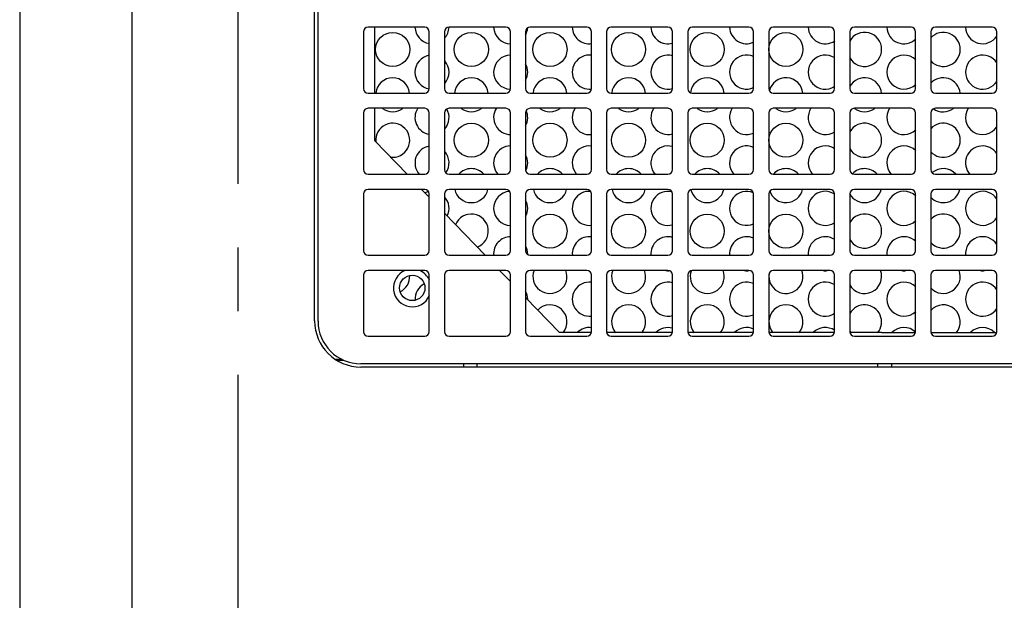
# Model space of a CAD drawing. Header units: inches. Extents: x 0 to 34, y 0 to 22.
# Tile 21 of 37: x 15.1 to 17.2, y 4.2 to 5.5. Entities that reach past the tile are written whole.
import ezdxf

# ---------------------------------------------------------------- set-up
doc = ezdxf.new("R2010")
doc.units = ezdxf.units.IN
doc.header["$LTSCALE"] = 1.87
doc.header["$MEASUREMENT"] = 0
doc.linetypes.add('CENTER', pattern=[0.6, 0.375, -0.075, 0.075, -0.075])
doc.layers.get('0').update_dxf_attribs({"linetype": 'CONTINUOUS'})
for name, color, linetype in [('02___PRT_ALL_AXES', 7, 'CONTINUOUS'), ('3_ALL_AXES', 7, 'CONTINUOUS'), ('DIMENSIONS', 7, 'CONTINUOUS')]:
    doc.layers.add(name, color=color, linetype=linetype)
doc.styles.get("Standard").update_dxf_attribs({"font": 'txt', "width": 0.8})
doc.dimstyles.new('DIMSTYLE_3', dxfattribs={"dimtxt": 0.125, "dimasz": 0.18, "dimexe": 0.18, "dimexo": 0.0625, "dimgap": 0.09, "dimtad": 0, "dimtih": 1, "dimtoh": 1, "dimdec": 3, "dimlfac": 2, "dimzin": 4, "dimdsep": 46, "dimtxsty": 'STANDARD', "dimblk": '_FILLED', "dimblk1": '_FILLED', "dimblk2": '_FILLED', "dimcen": 0.09, "dimadec": 0, "dimazin": 0, "dimtp": 0.001, "dimtm": 0.001, "dimtfac": 1, "dimtdec": 3, "dimtofl": 0, "dimtmove": 0, "dimatfit": 3, "dimldrblk": '_FILLED', "dimfxl": 1, "dimtolj": 1, "dimtzin": 4, "dimarcsym": 0})

# ---------------------------------------------------------------- blocks, each defined once
blk = doc.blocks.new('_FILLED')
at = {"color": 0, "linetype": 'BYBLOCK'}
blk.add_solid([(0, 0), (-1, 0.174), (-1, -0.174)], dxfattribs=at)
blk = doc.blocks.new('*D7')
at = {"layer": 'DIMENSIONS', "color": 2, "linetype": 'CONTINUOUS'}
for p, q in [((15.4831, 7.2438), (14.152, 7.2438)), ((14.277, 7.2438), (14.277, 5.1838)), ((14.277, 2.8738), (14.277, 4.7463)), ((15.4831, 2.8738), (14.152, 2.8738))]:
    blk.add_line(p, q, dxfattribs=at)
at = {"layer": 'DIMENSIONS', "color": 2, "linetype": 'CONTINUOUS', "xscale": 0.18, "yscale": 0.18, "zscale": 0.18}
for p, rotation in [((14.277, 7.2438), 90), ((14.277, 2.8738), 270)]:
    blk.add_blockref('_FILLED', p, dxfattribs=dict(at, rotation=rotation))
at = {"layer": 'DIMENSIONS', "color": 2, "linetype": 'CONTINUOUS', "insert": (14.277, 5.1213), "char_height": 0.125, "width": 0.5, "attachment_point": 2, "line_spacing_factor": 0.9}
blk.add_mtext('8.740\\P[222]', dxfattribs=at)

msp = doc.modelspace()

# ---------------------------------------------------------------- linework, layer by layer
at = {"color": 7, "linetype": 'CONTINUOUS'}
for p, q in [((15.31202, 2.52878), (15.31202, 7.58878)), ((15.06452, 7.54334), (15.06452, 2.57423)), ((15.72159, 4.81553), (15.72159, 5.65853)), ((15.82159, 5.45253), (15.82159, 5.32753)), ((15.95659, 5.46253), (15.83159, 5.46253)), ((15.96659, 5.32753), (15.96659, 5.45253)), ((16.00009, 5.45253), (16.00009, 5.32753)), ((16.13509, 5.46253), (16.01009, 5.46253)), ((16.14509, 5.32753), (16.14509, 5.45253)), ((16.17859, 5.45253), (16.17859, 5.32753)), ((16.31359, 5.46253), (16.18859, 5.46253)), ((16.32359, 5.32753), (16.32359, 5.45253)), ((16.35709, 5.45253), (16.35709, 5.32753)), ((16.49209, 5.46253), (16.36709, 5.46253)), ((16.50209, 5.32753), (16.50209, 5.45253)), ((16.53559, 5.45253), (16.53559, 5.32753)), ((16.67059, 5.46253), (16.54559, 5.46253)), ((16.68059, 5.32753), (16.68059, 5.45253)), ((16.71409, 5.45253), (16.71409, 5.32753)), ((16.84909, 5.46253), (16.72409, 5.46253)), ((16.85909, 5.32753), (16.85909, 5.45253)), ((16.89259, 5.45253), (16.89259, 5.32753)), ((17.02759, 5.46253), (16.90259, 5.46253)), ((17.03759, 5.32753), (17.03759, 5.45253)), ((17.07109, 5.45253), (17.07109, 5.32753)), ((17.20609, 5.46253), (17.08109, 5.46253)), ((17.21609, 5.32753), (17.21609, 5.45253)), ((15.83159, 5.31753), (15.95659, 5.31753)), ((16.01009, 5.31753), (16.13509, 5.31753)), ((16.18859, 5.31753), (16.31359, 5.31753)), ((16.36709, 5.31753), (16.49209, 5.31753)), ((16.54559, 5.31753), (16.67059, 5.31753)), ((16.72409, 5.31753), (16.84909, 5.31753)), ((16.90259, 5.31753), (17.02759, 5.31753)), ((17.08109, 5.31753), (17.20609, 5.31753)), ((15.82159, 5.27403), (15.82159, 5.14903)), ((15.95659, 5.28403), (15.83159, 5.28403)), ((15.96659, 5.14903), (15.96659, 5.27403)), ((16.00009, 5.27403), (16.00009, 5.14903)), ((16.13509, 5.28403), (16.01009, 5.28403)), ((16.14509, 5.14903), (16.14509, 5.27403)), ((16.17859, 5.27403), (16.17859, 5.14903)), ((16.31359, 5.28403), (16.18859, 5.28403)), ((16.32359, 5.14903), (16.32359, 5.27403)), ((16.35709, 5.27403), (16.35709, 5.14903)), ((16.49209, 5.28403), (16.36709, 5.28403)), ((16.50209, 5.14903), (16.50209, 5.27403)), ((16.53559, 5.27403), (16.53559, 5.14903)), ((16.67059, 5.28403), (16.54559, 5.28403)), ((16.68059, 5.14903), (16.68059, 5.27403)), ((16.71409, 5.27403), (16.71409, 5.14903)), ((16.84909, 5.28403), (16.72409, 5.28403)), ((16.85909, 5.14903), (16.85909, 5.27403)), ((16.89259, 5.27403), (16.89259, 5.14903)), ((17.02759, 5.28403), (16.90259, 5.28403)), ((17.03759, 5.14903), (17.03759, 5.27403)), ((17.07109, 5.27403), (17.07109, 5.14903)), ((17.20609, 5.28403), (17.08109, 5.28403)), ((17.21609, 5.14903), (17.21609, 5.27403)), ((15.83159, 5.13903), (15.95659, 5.13903)), ((16.01009, 5.13903), (16.13509, 5.13903)), ((16.18859, 5.13903), (16.31359, 5.13903)), ((16.36709, 5.13903), (16.49209, 5.13903)), ((16.54559, 5.13903), (16.67059, 5.13903)), ((16.72409, 5.13903), (16.84909, 5.13903)), ((16.90259, 5.13903), (17.02759, 5.13903)), ((17.08109, 5.13903), (17.20609, 5.13903)), ((15.95659, 5.10553), (15.83159, 5.10553)), ((16.13509, 5.10553), (16.01009, 5.10553)), ((16.31359, 5.10553), (16.18859, 5.10553)), ((16.49209, 5.10553), (16.36709, 5.10553)), ((16.67059, 5.10553), (16.54559, 5.10553)), ((16.84909, 5.10553), (16.72409, 5.10553)), ((17.02759, 5.10553), (16.90259, 5.10553)), ((17.20609, 5.10553), (17.08109, 5.10553)), ((15.82159, 5.09553), (15.82159, 4.97053)), ((15.96659, 4.97053), (15.96659, 5.09553)), ((16.00009, 5.09553), (16.00009, 4.97053)), ((16.14509, 4.97053), (16.14509, 5.09553)), ((16.17859, 5.09553), (16.17859, 4.97053)), ((16.32359, 4.97053), (16.32359, 5.09553)), ((16.35709, 5.09553), (16.35709, 4.97053)), ((16.50209, 4.97053), (16.50209, 5.09553)), ((16.53559, 5.09553), (16.53559, 4.97053)), ((16.68059, 4.97053), (16.68059, 5.09553)), ((16.71409, 5.09553), (16.71409, 4.97053)), ((16.85909, 4.97053), (16.85909, 5.09553)), ((16.89259, 5.09553), (16.89259, 4.97053)), ((17.03759, 4.97053), (17.03759, 5.09553)), ((17.07109, 5.09553), (17.07109, 4.97053)), ((17.21609, 4.97053), (17.21609, 5.09553)), ((15.83159, 4.96053), (15.95659, 4.96053)), ((16.01009, 4.96053), (16.13509, 4.96053)), ((16.18859, 4.96053), (16.31359, 4.96053)), ((16.36709, 4.96053), (16.49209, 4.96053)), ((16.54559, 4.96053), (16.67059, 4.96053)), ((16.72409, 4.96053), (16.84909, 4.96053)), ((16.90259, 4.96053), (17.02759, 4.96053)), ((17.08109, 4.96053), (17.20609, 4.96053)), ((15.95659, 4.92703), (15.83159, 4.92703)), ((16.13509, 4.92703), (16.01009, 4.92703)), ((16.31359, 4.92703), (16.18859, 4.92703)), ((16.49209, 4.92703), (16.36709, 4.92703)), ((16.67059, 4.92703), (16.54559, 4.92703)), ((16.84909, 4.92703), (16.72409, 4.92703)), ((17.02759, 4.92703), (16.90259, 4.92703)), ((17.20609, 4.92703), (17.08109, 4.92703)), ((15.82159, 4.91703), (15.82159, 4.79203)), ((15.96659, 4.79203), (15.96659, 4.91703)), ((16.00009, 4.91703), (16.00009, 4.79203)), ((16.14509, 4.79203), (16.14509, 4.91703)), ((16.17859, 4.91703), (16.17859, 4.79203)), ((16.32359, 4.79203), (16.32359, 4.91703)), ((16.35709, 4.91703), (16.35709, 4.79203)), ((16.50209, 4.79203), (16.50209, 4.91703)), ((16.53559, 4.91703), (16.53559, 4.79203)), ((16.68059, 4.79203), (16.68059, 4.91703)), ((16.71409, 4.91703), (16.71409, 4.79203)), ((16.85909, 4.79203), (16.85909, 4.91703)), ((16.89259, 4.91703), (16.89259, 4.79203)), ((17.03759, 4.79203), (17.03759, 4.91703)), ((17.07109, 4.91703), (17.07109, 4.79203)), ((17.21609, 4.79203), (17.21609, 4.91703)), ((15.83159, 4.78203), (15.95659, 4.78203)), ((16.01009, 4.78203), (16.13509, 4.78203)), ((16.18859, 4.78203), (16.31359, 4.78203)), ((16.36709, 4.78203), (16.49209, 4.78203)), ((16.54559, 4.78203), (16.67059, 4.78203)), ((16.72409, 4.78203), (16.84909, 4.78203)), ((16.90259, 4.78203), (17.02759, 4.78203)), ((17.08109, 4.78203), (17.20609, 4.78203)), ((18.33259, 4.72153), (15.81559, 4.72153)), ((16.04174, 4.72153), (16.04174, 4.71428)), ((16.98444, 4.72153), (16.98444, 4.71428))]:
    msp.add_line(p, q, dxfattribs=at)
at = {"color": 3, "linetype": 'CONTINUOUS'}
for p, q in [((15.71409, 4.81578), (15.71409, 5.65878)), ((15.84659, 5.31753), (15.84659, 5.46253)), ((15.84659, 5.21275), (15.84659, 5.28403)), ((15.91751, 5.13903), (15.84659, 5.21275)), ((15.96659, 5.08803), (15.94975, 5.10553)), ((16.08926, 4.96053), (16.00009, 5.05321)), ((16.14509, 4.9025), (16.12149, 4.92703)), ((16.2533, 4.79003), (16.17859, 4.86769)), ((16.32359, 4.79003), (16.2533, 4.79003)), ((16.50209, 4.79003), (16.35709, 4.79003)), ((16.68059, 4.79003), (16.53559, 4.79003)), ((16.85909, 4.79003), (16.71409, 4.79003)), ((16.96259, 4.79003), (16.89259, 4.79003)), ((15.75951, 4.73197), (15.77379, 4.73197)), ((15.76249, 4.72968), (15.7785, 4.72968)), ((18.33259, 4.71428), (15.81559, 4.71428)), ((16.07174, 4.71428), (16.07174, 4.72153)), ((16.95444, 4.71428), (16.95444, 4.72153))]:
    msp.add_line(p, q, dxfattribs=at)
at = {"color": 7, "linetype": 'CONTINUOUS'}
msp.add_circle((15.92909, 4.88853), 0.028, dxfattribs=at)
for centre, radius, start, end in [((15.83159, 5.45253), 0.01, 90, 180), ((15.95659, 5.45253), 0.01, 0, 90), ((16.01009, 5.45253), 0.01, 90, 180), ((16.13509, 5.45253), 0.01, 0, 90), ((16.18859, 5.45253), 0.01, 90, 180), ((16.31359, 5.45253), 0.01, 0, 90), ((16.36709, 5.45253), 0.01, 90, 180), ((16.49209, 5.45253), 0.01, 0, 90), ((16.54559, 5.45253), 0.01, 90, 180), ((16.67059, 5.45253), 0.01, 0, 90), ((16.72409, 5.45253), 0.01, 90, 180), ((16.84909, 5.45253), 0.01, 0, 90), ((16.90259, 5.45253), 0.01, 90, 180), ((17.02759, 5.45253), 0.01, 0, 90), ((17.08109, 5.45253), 0.01, 90, 180), ((17.20609, 5.45253), 0.01, 0, 90), ((15.83159, 5.32753), 0.01, 180, 270), ((15.95659, 5.32753), 0.01, 270, 360), ((16.01009, 5.32753), 0.01, 180, 270), ((16.13509, 5.32753), 0.01, 270, 360), ((16.18859, 5.32753), 0.01, 180, 270), ((16.31359, 5.32753), 0.01, 270, 360), ((16.36709, 5.32753), 0.01, 180, 270), ((16.49209, 5.32753), 0.01, 270, 360), ((16.54559, 5.32753), 0.01, 180, 270), ((16.67059, 5.32753), 0.01, 270, 360), ((16.72409, 5.32753), 0.01, 180, 270), ((16.84909, 5.32753), 0.01, 270, 360), ((16.90259, 5.32753), 0.01, 180, 270), ((17.02759, 5.32753), 0.01, 270, 360), ((17.08109, 5.32753), 0.01, 180, 270), ((17.20609, 5.32753), 0.01, 270, 360), ((15.83159, 5.27403), 0.01, 90, 180), ((15.95659, 5.27403), 0.01, 0, 90), ((16.01009, 5.27403), 0.01, 90, 180), ((16.13509, 5.27403), 0.01, 0, 90), ((16.18859, 5.27403), 0.01, 90, 180), ((16.31359, 5.27403), 0.01, 0, 90), ((16.36709, 5.27403), 0.01, 90, 180), ((16.49209, 5.27403), 0.01, 0, 90), ((16.54559, 5.27403), 0.01, 90, 180), ((16.67059, 5.27403), 0.01, 0, 90), ((16.72409, 5.27403), 0.01, 90, 180), ((16.84909, 5.27403), 0.01, 0, 90), ((16.90259, 5.27403), 0.01, 90, 180), ((17.02759, 5.27403), 0.01, 0, 90), ((17.08109, 5.27403), 0.01, 90, 180), ((17.20609, 5.27403), 0.01, 0, 90), ((15.83159, 5.14903), 0.01, 180, 270), ((15.95659, 5.14903), 0.01, 270, 360), ((16.01009, 5.14903), 0.01, 180, 270), ((16.13509, 5.14903), 0.01, 270, 360), ((16.18859, 5.14903), 0.01, 180, 270), ((16.31359, 5.14903), 0.01, 270, 360), ((16.36709, 5.14903), 0.01, 180, 270), ((16.49209, 5.14903), 0.01, 270, 360), ((16.54559, 5.14903), 0.01, 180, 270), ((16.67059, 5.14903), 0.01, 270, 360), ((16.72409, 5.14903), 0.01, 180, 270), ((16.84909, 5.14903), 0.01, 270, 360), ((16.90259, 5.14903), 0.01, 180, 270), ((17.02759, 5.14903), 0.01, 270, 360), ((17.08109, 5.14903), 0.01, 180, 270), ((17.20609, 5.14903), 0.01, 270, 360), ((15.83159, 5.09553), 0.01, 90, 180), ((15.95659, 5.09553), 0.01, 0, 90), ((16.01009, 5.09553), 0.01, 90, 180), ((16.13509, 5.09553), 0.01, 0, 90), ((16.18859, 5.09553), 0.01, 90, 180), ((16.31359, 5.09553), 0.01, 0, 90), ((16.36709, 5.09553), 0.01, 90, 180), ((16.49209, 5.09553), 0.01, 0, 90), ((16.54559, 5.09553), 0.01, 90, 180), ((16.67059, 5.09553), 0.01, 0, 90), ((16.72409, 5.09553), 0.01, 90, 180), ((16.84909, 5.09553), 0.01, 0, 90), ((16.90259, 5.09553), 0.01, 90, 180), ((17.02759, 5.09553), 0.01, 0, 90), ((17.08109, 5.09553), 0.01, 90, 180), ((17.20609, 5.09553), 0.01, 0, 90), ((15.83159, 4.97053), 0.01, 180, 270), ((15.95659, 4.97053), 0.01, 270, 360), ((16.01009, 4.97053), 0.01, 180, 270), ((16.13509, 4.97053), 0.01, 270, 360), ((16.18859, 4.97053), 0.01, 180, 270), ((16.31359, 4.97053), 0.01, 270, 360), ((16.36709, 4.97053), 0.01, 180, 270), ((16.49209, 4.97053), 0.01, 270, 360), ((16.54559, 4.97053), 0.01, 180, 270), ((16.67059, 4.97053), 0.01, 270, 360), ((16.72409, 4.97053), 0.01, 180, 270), ((16.84909, 4.97053), 0.01, 270, 360), ((16.90259, 4.97053), 0.01, 180, 270), ((17.02759, 4.97053), 0.01, 270, 360), ((17.08109, 4.97053), 0.01, 180, 270), ((17.20609, 4.97053), 0.01, 270, 360), ((15.83159, 4.91703), 0.01, 90, 180), ((15.95659, 4.91703), 0.01, 0, 90), ((16.01009, 4.91703), 0.01, 90, 180), ((16.13509, 4.91703), 0.01, 0, 90), ((16.18859, 4.91703), 0.01, 90, 180), ((16.31359, 4.91703), 0.01, 0, 90), ((16.36709, 4.91703), 0.01, 90, 180), ((16.49209, 4.91703), 0.01, 0, 90), ((16.54559, 4.91703), 0.01, 90, 180), ((16.67059, 4.91703), 0.01, 0, 90), ((16.72409, 4.91703), 0.01, 90, 180), ((16.84909, 4.91703), 0.01, 0, 90), ((16.90259, 4.91703), 0.01, 90, 180), ((17.02759, 4.91703), 0.01, 0, 90), ((17.08109, 4.91703), 0.01, 90, 180), ((17.20609, 4.91703), 0.01, 0, 90), ((15.81559, 4.81553), 0.094, 180, 270), ((15.83159, 4.79203), 0.01, 180, 270), ((15.95659, 4.79203), 0.01, 270, 360), ((16.01009, 4.79203), 0.01, 180, 270), ((16.13509, 4.79203), 0.01, 270, 360), ((16.18859, 4.79203), 0.01, 180, 270), ((16.31359, 4.79203), 0.01, 270, 360), ((16.36709, 4.79203), 0.01, 180, 270), ((16.49209, 4.79203), 0.01, 270, 360), ((16.54559, 4.79203), 0.01, 180, 270), ((16.67059, 4.79203), 0.01, 270, 360), ((16.72409, 4.79203), 0.01, 180, 270), ((16.84909, 4.79203), 0.01, 270, 360), ((16.90259, 4.79203), 0.01, 180, 270), ((17.02759, 4.79203), 0.01, 270, 360), ((17.08109, 4.79203), 0.01, 180, 270), ((17.20609, 4.79203), 0.01, 270, 360)]:
    msp.add_arc(centre, radius, start, end, dxfattribs=at)
at = {"color": 3, "linetype": 'CONTINUOUS'}
msp.add_arc((15.81559, 4.81578), 0.1015, 180, 270, dxfattribs=at)
at = {"layer": '02___PRT_ALL_AXES', "color": 3, "linetype": 'CONTINUOUS'}
for p, q in [((16.96259, 4.79003), (17.03759, 4.79003)), ((17.07109, 4.79003), (17.21609, 4.79003))]:
    msp.add_line(p, q, dxfattribs=at)
at = {"layer": '02___PRT_ALL_AXES', "color": 7, "linetype": 'CONTINUOUS'}
for centre in [(15.88592, 5.41378), (16.05913, 5.41378), (16.23233, 5.41378), (16.40554, 5.41378), (16.57874, 5.41378), (16.75195, 5.41378), (16.05913, 5.21378), (16.23233, 5.21378), (16.40554, 5.21378), (16.57874, 5.21378), (16.75195, 5.21378), (16.23233, 5.01378), (16.40554, 5.01378), (16.57874, 5.01378), (16.75195, 5.01378)]:
    msp.add_circle(centre, 0.0375, dxfattribs=at)
for centre, start, end in [((15.97253, 5.46378), 181.93858, 260.59017), ((15.97253, 5.46378), 318.2465, 357.86625), ((16.14573, 5.46378), 181.93858, 270), ((16.14573, 5.46378), 331.69098, 354.7164), ((16.31894, 5.46378), 181.93858, 277.40687), ((16.49214, 5.46378), 181.93858, 285.59883), ((16.66535, 5.46378), 181.93858, 294.24739), ((16.83855, 5.46378), 181.93858, 303.70848), ((16.92515, 5.41378), 209.61033, 150.38967), ((17.01176, 5.46378), 181.93858, 314.09024), ((17.09836, 5.41378), 222.46219, 137.53781), ((17.18496, 5.46378), 181.93858, 326.81687), ((15.97253, 5.36378), 99.40983, 260.52942), ((16.14573, 5.36378), 90, 268.61161), ((16.31894, 5.36378), 82.59313, 277.52192), ((16.49214, 5.36378), 74.40117, 285.59883), ((16.66535, 5.36378), 65.75261, 294.24739), ((16.83855, 5.36378), 56.29152, 303.70848), ((17.01176, 5.36378), 45.90976, 314.09024), ((17.18496, 5.36378), 33.18313, 326.81687), ((15.97253, 5.36378), 318.2465, 41.7535), ((16.14573, 5.36378), 331.69098, 28.30902), ((15.88592, 5.31378), 5.79809, 174.20191), ((16.05913, 5.31378), 5.79809, 174.20191), ((16.23233, 5.31378), 5.79809, 174.20191), ((16.40554, 5.31378), 5.79809, 174.20191), ((16.57874, 5.31378), 5.79809, 173.05101), ((16.75195, 5.31378), 5.79809, 166.69452), ((16.92515, 5.31378), 5.79809, 150), ((17.09836, 5.31378), 5.79809, 137.53781), ((15.88592, 5.31378), 233.10599, 306.89401), ((15.97253, 5.26378), 147.02938, 260.59017), ((15.97253, 5.26378), 318.2465, 30), ((16.05913, 5.31378), 233.10599, 306.89401), ((16.14573, 5.26378), 147.02938, 270), ((16.14573, 5.26378), 331.69098, 23.275), ((16.23233, 5.31378), 233.10599, 306.89401), ((16.31894, 5.26378), 147.02938, 277.40687), ((16.40554, 5.31378), 233.10599, 306.89401), ((16.49214, 5.26378), 147.02938, 285.59883), ((16.57874, 5.31378), 233.10599, 306.89401), ((16.66535, 5.26378), 147.02938, 294.24739), ((16.75195, 5.31378), 233.10599, 306.89401), ((16.83855, 5.26378), 147.02938, 303.70848), ((16.92515, 5.31378), 233.10599, 306.89401), ((17.01176, 5.26378), 147.02938, 314.09024), ((17.09836, 5.31378), 234.2156, 306.89401), ((17.18496, 5.26378), 147.02938, 326.81687), ((15.88592, 5.21378), 261.8665, 185.4656), ((16.92515, 5.21378), 209.61033, 150.38967), ((17.09836, 5.21378), 222.46219, 137.53781), ((15.97253, 5.16378), 99.40983, 222.04804), ((15.97253, 5.16378), 324.67002, 41.7535), ((16.14573, 5.16378), 90, 222.04804), ((16.31894, 5.16378), 82.59313, 222.04804), ((16.49214, 5.16378), 74.40117, 222.04804), ((16.66535, 5.16378), 65.75261, 222.04804), ((16.83855, 5.16378), 56.29152, 222.04804), ((17.01176, 5.16378), 45.90976, 222.04804), ((17.18496, 5.16378), 33.18313, 222.04804), ((16.14573, 5.16378), 333.38247, 28.30902), ((16.05913, 5.11378), 43.05865, 136.94135), ((16.23233, 5.11378), 43.05865, 136.94135), ((16.40554, 5.11378), 43.05865, 136.94135), ((16.57874, 5.11378), 43.05865, 136.94135), ((16.75195, 5.11378), 43.05865, 135.86858), ((16.92515, 5.11378), 43.05865, 135.40946), ((17.09836, 5.11378), 43.05865, 130), ((15.97253, 5.06378), 101.2787, 114.16631), ((16.05913, 5.11378), 192.80507, 347.19493), ((16.14573, 5.06378), 93.8583, 270), ((16.23233, 5.11378), 192.80507, 347.19493), ((16.31894, 5.06378), 85.26757, 277.40687), ((16.40554, 5.11378), 192.80507, 347.19493), ((16.49214, 5.06378), 75.92184, 285.59883), ((16.57874, 5.11378), 193.75449, 347.19493), ((16.66535, 5.06378), 66.58536, 294.24739), ((16.75195, 5.11378), 198.08525, 347.19493), ((16.83855, 5.06378), 56.29152, 303.70848), ((16.92515, 5.11378), 209.2458, 347.19493), ((17.01176, 5.06378), 45.90976, 314.09024), ((17.09836, 5.11378), 222.46219, 347.19493), ((17.18496, 5.06378), 33.18313, 326.81687), ((15.97253, 5.06378), 333.60177, 41.7535), ((16.14573, 5.06378), 331.69098, 28.30902), ((16.05913, 5.01378), 289.96548, 158.20161), ((16.92515, 5.01378), 209.61033, 150.38967), ((17.09836, 5.01378), 222.46219, 137.53781), ((16.14573, 4.96378), 90, 185.02928), ((16.31894, 4.96378), 82.59313, 185.02928), ((16.49214, 4.96378), 74.40117, 185.02928), ((16.66535, 4.96378), 65.75261, 185.02928), ((16.83855, 4.96378), 56.29152, 185.02928), ((17.01176, 4.96378), 45.90976, 185.02928), ((17.18496, 4.96378), 33.18313, 185.02928), ((16.14573, 4.96378), 358.31756, 28.30902), ((16.23233, 4.91378), 158.97796, 21.02204), ((16.40554, 4.91378), 158.97796, 21.02204), ((16.49214, 4.96378), 263.22039, 273.16845), ((16.57874, 4.91378), 159.44646, 21.02204), ((16.66535, 4.96378), 263.22039, 278.28278), ((16.75195, 4.91378), 170, 21.02204), ((16.83855, 4.96378), 263.22039, 276.77961), ((16.92515, 4.91378), 209.61033, 21.02204), ((17.01176, 4.96378), 263.22039, 276.77961), ((17.09836, 4.91378), 222.46219, 21.02204), ((17.18496, 4.96378), 263.22039, 276.77961), ((15.88592, 4.91378), 296.28639, 3.09933), ((16.31894, 4.86378), 82.59313, 277.40687), ((16.49214, 4.86378), 74.40117, 285.59883), ((16.66535, 4.86378), 65.75261, 294.24739), ((16.83855, 4.86378), 56.29152, 303.70848), ((17.01176, 4.86378), 45.90976, 314.09024), ((17.18496, 4.86378), 33.18313, 326.81687), ((15.97253, 4.86378), 116.90474, 183.80249), ((16.14573, 4.86378), 359.49084, 28.30902), ((16.23233, 4.81378), 319.97637, 135.99266), ((16.40554, 4.81378), 319.97637, 220.02363), ((16.57874, 4.81378), 319.97637, 220.02363), ((16.75195, 4.81378), 319.97637, 220.02363), ((16.92515, 4.81378), 319.97637, 150.38967), ((17.09836, 4.81378), 319.97637, 137.53781), ((16.31894, 4.76378), 82.59313, 134.92646), ((16.49214, 4.76378), 74.40117, 134.92646), ((16.66535, 4.76378), 65.75261, 134.92646), ((16.83855, 4.76378), 56.29152, 134.92646), ((16.92515, 4.81378), 210, 220.02363), ((17.01176, 4.76378), 46.51703, 134.92646), ((17.18496, 4.76378), 45.07354, 134.92646)]:
    msp.add_arc(centre, 0.0375, start, end, dxfattribs=at)
at = {"layer": '02___PRT_ALL_AXES', "color": 3, "linetype": 'CONTINUOUS'}
for start, end in [(112.37559, 336.00994), (23.99006, 67.62441)]:
    msp.add_arc((15.92909, 4.88853), 0.0415, start, end, dxfattribs=at)
at = {"layer": '3_ALL_AXES', "color": 7, "linetype": 'CENTER'}
msp.add_line((15.54559, 2.87378), (15.54559, 6.80609), dxfattribs=at)

# ---------------------------------------------------------------- dimensions: what is measured, and where the dimension line sits
at = {"layer": 'DIMENSIONS', "color": 2, "linetype": 'CONTINUOUS'}
dim = msp.add_linear_dim(base=(14.27702, 2.87378), p1=(15.48309, 7.24378), p2=(15.48309, 2.87378), angle=270, dimstyle='DIMSTYLE_3', dxfattribs=at)
dim.commit()
dim.dimension.update_dxf_attribs({"geometry": '*D7', "text_midpoint": (14.12702, 4.96503), "dimtype": 160})

doc.saveas('drawing.dxf')
